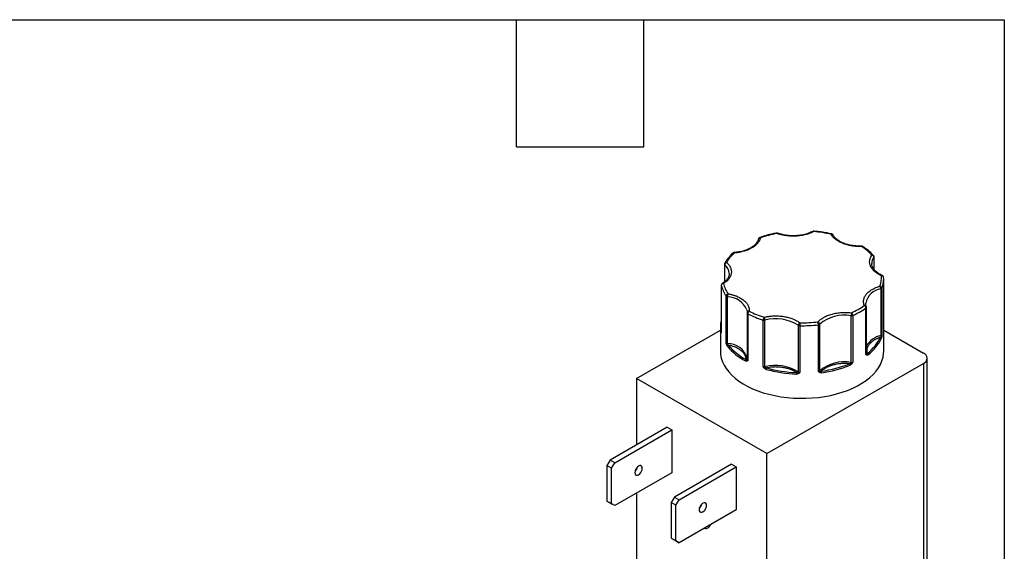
# Model space of a CAD drawing. Header units: inches. Extents: x 0.5 to 21.5, y 0.5 to 16.5.
# Tile 8 of 8: x 16.9 to 21.5, y 14 to 16.5. Entities that reach past the tile are written whole.
import ezdxf

# ---------------------------------------------------------------- set-up
doc = ezdxf.new("R2010")
doc.units = ezdxf.units.IN
doc.header["$LTSCALE"] = 2
doc.header["$MEASUREMENT"] = 0
doc.linetypes.add('SLD-Solid', pattern=[0])
doc.layers.add('TEXT', color=140, linetype='SLD-Solid', lineweight=25)

msp = doc.modelspace()

# ---------------------------------------------------------------- linework, layer by layer
for p, q in [((20.8849, 15.3778), (20.8849, 15.3211)), ((20.8857, 15.3201), (20.8857, 15.38)), ((20.1802, 15.3454), (20.1802, 15.2613)), ((20.1818, 15.2625), (20.1818, 15.3423)), ((20.8748, 15.3453), (20.8747, 15.3483)), ((20.2028, 15.302), (20.2028, 15.3009)), ((20.165, 15.2452), (20.165, 15.0247)), ((20.1651, 15.2443), (20.1651, 15.0239)), ((20.9231, 15.2324), (20.9231, 15.0119)), ((20.931, 14.934), (20.931, 15.2769)), ((20.1879, 14.9748), (20.1879, 15.1952)), ((20.1942, 14.9714), (20.1942, 15.1918)), ((20.9179, 15.2284), (20.9179, 15.0079)), ((20.8462, 15.1604), (20.8462, 15.1617)), ((20.8497, 14.9219), (20.8497, 15.1423)), ((20.2872, 15.1149), (20.2872, 15.1152)), ((20.2872, 15.1149), (20.2872, 14.8945)), ((20.2905, 15.1106), (20.2905, 14.8902)), ((20.7769, 15.1017), (20.7769, 14.8812)), ((20.7853, 15.1028), (20.7853, 14.8824)), ((20.8475, 14.9183), (20.8475, 15.1388)), ((20.1631, 15.0657), (20.161, 15.0477)), ((20.161, 15.0483), (20.161, 14.934)), ((20.3626, 14.861), (20.3626, 15.0815)), ((20.3713, 14.8608), (20.3713, 15.0812)), ((20.5278, 15.057), (20.5278, 14.8366)), ((20.5354, 15.0547), (20.5354, 14.8343)), ((20.6231, 14.8387), (20.6231, 15.0592)), ((20.63, 14.8417), (20.63, 15.0622)), ((19.7651, 14.8057), (20.161, 15.0342)), ((20.931, 15.034), (21.1185, 14.9257)), ((20.8496, 14.9213), (20.8497, 14.9219)), ((20.2872, 14.8948), (20.2873, 14.8983)), ((20.2872, 14.8948), (20.2872, 14.8945)), ((20.3803, 14.4505), (21.1185, 14.8767)), ((21.1185, 14.8767), (21.1185, 13.9238)), ((21.1361, 13.9483), (21.1361, 14.9012)), ((20.3803, 14.4505), (19.7651, 14.8057)), ((19.7651, 14.8057), (19.7651, 14.4921)), ((19.9101, 14.5758), (19.6408, 14.4204)), ((19.6627, 14.4077), (19.932, 14.5632)), ((19.9101, 14.5758), (19.932, 14.5632)), ((19.932, 14.5632), (19.932, 14.3607)), ((20.3803, 13.4976), (20.3803, 14.4505)), ((19.6408, 14.4204), (19.6258, 14.3944)), ((19.6627, 14.4077), (19.6408, 14.4204)), ((19.6477, 14.3818), (19.6627, 14.4077)), ((20.2134, 14.4007), (19.9442, 14.2453)), ((20.2134, 14.4007), (20.2353, 14.3881)), ((19.6477, 14.3818), (19.6258, 14.3944)), ((19.6258, 14.3944), (19.6258, 14.2266)), ((19.6477, 14.2139), (19.6477, 14.3818)), ((19.932, 14.3607), (19.6627, 14.2052)), ((19.7651, 14.3825), (19.7651, 14.3759)), ((19.9661, 14.2326), (20.2353, 14.3881)), ((20.2353, 14.3881), (20.2353, 14.1856)), ((19.7651, 14.2643), (19.7651, 13.8528)), ((19.6258, 14.2266), (19.6477, 14.2139)), ((19.6258, 14.2266), (19.6408, 14.2179)), ((19.6627, 14.2052), (19.6408, 14.2179)), ((19.6627, 14.2052), (19.6477, 14.2139)), ((19.9442, 14.2453), (19.9292, 14.2193)), ((19.9511, 14.2066), (19.9292, 14.2193)), ((19.9292, 14.2193), (19.9292, 14.0514)), ((19.9442, 14.2453), (19.9661, 14.2326)), ((19.9511, 14.2066), (19.9661, 14.2326)), ((19.9511, 14.0388), (19.9511, 14.2066)), ((20.2353, 14.1856), (19.9661, 14.0301)), ((20.0661, 14.2039), (20.0694, 14.2024)), ((19.9292, 14.0514), (19.9511, 14.0388)), ((19.9292, 14.0514), (19.9442, 14.0428)), ((19.9442, 14.0428), (19.9661, 14.0301)), ((19.9661, 14.0301), (19.9511, 14.0388))]:
    msp.add_line(p, q)
at = {"flags": 128}
for points in [[(20.4274, 15.4905), (20.4268, 15.4914), (20.4262, 15.4919), (20.4256, 15.4921), (20.4255, 15.4921)], [(20.6018, 15.501), (20.6018, 15.501), (20.6015, 15.5008), (20.6013, 15.5002), (20.601, 15.4992)], [(20.2257, 15.4002), (20.2257, 15.4002), (20.226, 15.4), (20.2262, 15.3994), (20.2264, 15.3984)], [(20.1651, 15.2443), (20.165, 15.245), (20.165, 15.2452)], [(20.2861, 15.1292), (20.2868, 15.1253), (20.2872, 15.1152)], [(20.165, 15.0247), (20.165, 15.0245), (20.1651, 15.0239)], [(20.161, 14.934), (20.1618, 14.9189), (20.165, 14.9018), (20.1705, 14.8848), (20.1782, 14.8682), (20.1882, 14.8519), (20.2003, 14.8362), (20.2144, 14.821), (20.2306, 14.8065), (20.2486, 14.7928), (20.2685, 14.7799), (20.29, 14.7679), (20.3131, 14.757), (20.3375, 14.7471), (20.3632, 14.7383), (20.39, 14.7308), (20.4178, 14.7244), (20.4463, 14.7193), (20.4754, 14.7155), (20.505, 14.713), (20.5348, 14.7118), (20.5646, 14.712), (20.5944, 14.7135), (20.6238, 14.7163), (20.6528, 14.7204), (20.6811, 14.7259), (20.7087, 14.7325), (20.7352, 14.7404), (20.7606, 14.7495), (20.7848, 14.7596), (20.8074, 14.7708), (20.8285, 14.783), (20.848, 14.7961), (20.8656, 14.81), (20.8812, 14.8247), (20.8949, 14.84), (20.9064, 14.8559), (20.9158, 14.8723), (20.923, 14.889), (20.9279, 14.906), (20.9305, 14.9232), (20.931, 14.934)], [(19.7927, 14.3815), (19.7918, 14.3873), (19.7893, 14.3916), (19.7854, 14.3938), (19.7805, 14.3939), (19.775, 14.3917), (19.7695, 14.3876), (19.7646, 14.3818), (19.7607, 14.375), (19.7582, 14.3679), (19.7573, 14.3611), (19.7582, 14.3553), (19.7607, 14.351), (19.7646, 14.3488), (19.7695, 14.3487), (19.775, 14.3509), (19.7805, 14.355), (19.7854, 14.3608), (19.7893, 14.3676), (19.7918, 14.3747), (19.7927, 14.3815)], [(20.096, 14.2064), (20.0952, 14.2122), (20.0927, 14.2164), (20.0887, 14.2187), (20.0838, 14.2188), (20.0784, 14.2166), (20.0729, 14.2124), (20.068, 14.2067), (20.0641, 14.1999), (20.0615, 14.1928), (20.0607, 14.186), (20.0615, 14.1802), (20.0641, 14.1759), (20.068, 14.1737), (20.0729, 14.1736), (20.0784, 14.1758), (20.0838, 14.1799), (20.0887, 14.1857), (20.0927, 14.1924), (20.0952, 14.1996), (20.096, 14.2064)]]:
    msp.add_lwpolyline(points, dxfattribs=at)
for centre, radius, start, end in [((20.3481, 15.4612), 0.00843, 79.5448, 174.1358), ((20.347, 15.4674), 0.00343, 37.7827, 99.7618), ((20.4301, 15.4883), 0.00348, 76.2272, 140.9736), ((20.5981, 15.4955), 0.00471, 51.8167, 112.9631), ((20.6861, 15.4855), 0.00249, 93.4664, 159.0366), ((20.6858, 15.4786), 0.00806, 32.886, 104.6391), ((20.8224, 15.429), 0.00417, 355.6601, 21.2933), ((20.8295, 15.4242), 0.0054, 62.668, 122.714), ((20.2237, 15.3925), 0.00653, 65.3856, 129.0708), ((20.924, 15.3477), 0.0493, 142.3697, 179.2976), ((20.8783, 15.3818), 0.00691, 47.3458, 112.1388), ((20.8732, 15.3767), 0.0118, 5.3593, 77.8351), ((20.882, 15.3801), 0.00376, 322.5721, 359.125), ((20.1844, 15.3456), 0.00421, 182.3255, 231.5043), ((20.1881, 15.3459), 0.00794, 74.6015, 145.6762), ((20.1948, 15.3413), 0.0131, 110.7637, 175.8007), ((20.1473, 15.2987), 0.0555, 3.3639, 51.6519), ((20.9237, 15.2881), 0.00407, 73.3018, 134.4687), ((20.9218, 15.282), 0.00905, 6.2887, 96.3169), ((20.8018, 15.2769), 0.1292, 350.9755, 2.6873), ((20.1752, 15.2432), 0.0101, 91.0241, 173.6475), ((20.3156, 15.2843), 0.1557, 194.8864, 214.9105), ((20.1721, 15.2491), 0.00509, 55.197, 118.1319), ((20.8955, 15.2281), 0.0224, 0.7343, 37.3425), ((20.9127, 15.2312), 0.0105, 6.2269, 86.6145), ((20.9178, 15.2346), 0.00584, 297.008, 337.0213), ((20.7943, 15.2782), 0.1367, 340.3935, 350.9241), ((20.1995, 15.1941), 0.0116, 101.243, 174.5281), ((20.1953, 15.2015), 0.0097, 220.1044, 263.5207), ((20.2276, 15.1917), 0.0334, 155.6328, 179.8227), ((20.1902, 15.0872), 0.1047, 23.6759, 87.7736), ((20.9295, 15.1441), 0.0851, 97.7945, 168.0486), ((20.9147, 15.2395), 0.0116, 286.206, 299.5341), ((20.8414, 15.1422), 0.0085, 26.7226, 101.6119), ((20.8335, 15.1379), 0.014, 3.4569, 63.9043), ((20.8451, 15.1427), 0.00462, 301.8753, 355.7879), ((20.296, 15.1142), 0.00893, 82.8689, 173.7698), ((20.2923, 15.1155), 0.00522, 186.311, 249.5354), ((20.3067, 15.11), 0.0162, 126.2033, 177.8217), ((20.498, 15.5201), 0.459, 243.1296, 252.8511), ((20.3843, 15.0812), 0.0217, 141.2671, 179.1773), ((20.3451, 15.081), 0.0262, 0.4258, 31.4889), ((20.7444, 14.9299), 0.1748, 79.2873, 130.8457), ((20.8216, 15.1017), 0.0447, 161.958, 179.9464), ((20.7791, 15.1174), 0.0159, 261.9893, 293.0401), ((20.7681, 15.1023), 0.0172, 1.8091, 50.3962), ((20.6361, 15.4331), 0.3624, 294.3057, 305.6889), ((20.292, 15.0481), 0.1311, 165.7076, 179.9232), ((20.2903, 15.0483), 0.1294, 180.0137, 190.4781), ((20.3674, 15.0974), 0.0166, 253.3093, 283.3735), ((20.422, 14.8914), 0.1965, 57.4373, 104.9767), ((20.5416, 15.0561), 0.0138, 115.0244, 176.3959), ((20.5352, 15.0681), 0.0134, 236.0818, 270.9642), ((20.8895, 15.0548), 0.354, 177.7491, 180.0051), ((20.5461, 15.7148), 0.6602, 269.0778, 276.7049), ((20.5743, 15.0591), 0.0488, 0.0345, 16.4726), ((20.6177, 15.0611), 0.0123, 4.8547, 73.9637), ((20.6218, 15.0725), 0.0134, 275.8187, 298.6921), ((20.6246, 15.0672), 0.00735, 299.2659, 317.3581), ((20.1673, 15.0246), 0.00423, 123.3242, 177.2281), ((20.1692, 15.0221), 0.00499, 147.7215, 184.6451), ((20.9357, 14.9126), 0.097, 100.5601, 152.5029), ((20.9165, 15.0153), 0.00749, 281.4003, 333.2523), ((20.9295, 15.0082), 0.0116, 181.2682, 199.5239), ((20.9178, 14.9988), 0.00556, 43.6047, 82.0001), ((20.1953, 14.981), 0.0097, 220.1044, 263.5207), ((20.1963, 14.9591), 0.00892, 106.2357, 132.7429), ((20.1762, 14.9716), 0.0181, 347.4507, 359.182), ((20.2, 14.9576), 0.00595, 103.1898, 174.7697), ((20.4069, 15.13), 0.2736, 218.91, 242.0821), ((20.1933, 14.8731), 0.0982, 17.1277, 89.4411), ((20.7347, 15.0803), 0.2038, 306.9518, 335.1887), ((20.9143, 14.9942), 0.00537, 6.0934, 84.8019), ((20.8449, 14.9224), 0.00484, 302.5108, 346.6584), ((20.8528, 14.9232), 0.00337, 203.9197, 234.8775), ((20.8465, 14.9175), 0.00531, 336.8951, 34.2852), ((20.8504, 14.917), 0.00681, 3.7657, 66.1403), ((21.1092, 14.9012), 0.0262, 290.7834, 69.2166), ((20.2867, 14.8879), 0.00781, 123.7096, 177.5294), ((20.291, 14.8896), 0.00574, 155.5907, 208.3396), ((20.2835, 14.8948), 0.00366, 307.196, 354.3848), ((20.2923, 14.8951), 0.00522, 186.311, 249.5354), ((20.3674, 14.8769), 0.0166, 253.3093, 283.3735), ((20.422, 14.671), 0.1965, 57.4373, 104.9767), ((20.3851, 14.861), 0.0138, 181.064, 196.3411), ((20.7444, 14.7095), 0.1748, 79.2873, 130.8457), ((20.5644, 15.3752), 0.5476, 277.7892, 292.3438), ((20.7636, 14.8684), 0.009, 1.5464, 47.7468), ((20.7523, 14.8815), 0.0245, 350.757, 359.3975), ((20.7137, 14.7974), 0.1019, 49.0757, 51.8659), ((20.7791, 14.8969), 0.0159, 261.9893, 293.0401), ((20.3177, 14.9097), 0.0755, 311.9092, 315.7861), ((20.3884, 14.8485), 0.0116, 144.2057, 179.3572), ((20.542, 15.4444), 0.6183, 254.4973, 267.9166), ((20.5902, 14.8266), 0.0706, 174.3513, 180.0103), ((20.5215, 14.8368), 0.00622, 324.5524, 357.8649), ((20.5381, 14.8368), 0.0121, 197.6008, 222.5445), ((20.5352, 14.8476), 0.0134, 236.0818, 270.9642), ((20.6224, 14.8497), 0.0111, 273.7659, 313.4497), ((20.6221, 14.8397), 0.00927, 320.1217, 352.5822), ((20.6353, 14.8419), 0.0053, 182.2516, 220.8035), ((20.6182, 14.8325), 0.0204, 0.0794, 19.7586), ((19.7306, 14.3969), 0.0405, 312.7145, 347.2909), ((20.0339, 14.2218), 0.0405, 312.7145, 347.2909), ((20.0908, 14.1202), 0.0234, 252.0771, 347.9175)]:
    msp.add_arc(centre, radius, start, end)
for points, knots in [([(20.3497, 15.4695), (20.3493, 15.468), (20.3485, 15.4651), (20.3469, 15.4607), (20.3449, 15.4563), (20.3424, 15.452), (20.3396, 15.4478), (20.3357, 15.443), (20.3308, 15.4377), (20.3244, 15.4321), (20.3172, 15.4267), (20.3118, 15.4235), (20.3091, 15.4218)], [0, 0, 0, 0, 0.083729, 0.166966, 0.249962, 0.332971, 0.416246, 0.500037, 0.625413, 0.749962, 0.87454, 1, 1, 1, 1]), ([(20.3464, 15.4707), (20.3458, 15.4705), (20.3444, 15.47), (20.3425, 15.4685), (20.3415, 15.4671), (20.341, 15.4664)], [0, 0, 0, 0, 0.262211, 0.616543, 1, 1, 1, 1]), ([(20.4255, 15.4921), (20.4252, 15.492), (20.4175, 15.4907), (20.4028, 15.4874), (20.3813, 15.482), (20.3624, 15.4764), (20.351, 15.4724), (20.3464, 15.4707)], [0, 0, 0, 0, 0.011879, 0.274144, 0.541984, 0.814037, 1, 1, 1, 1]), ([(20.4308, 15.4915), (20.4302, 15.4917), (20.4286, 15.4924), (20.4266, 15.4925), (20.4255, 15.4921), (20.4255, 15.4921)], [0, 0, 0, 0, 0.325096, 0.977706, 1, 1, 1, 1]), ([(20.601, 15.4992), (20.5991, 15.4982), (20.5953, 15.4963), (20.5893, 15.4936), (20.5831, 15.4911), (20.5767, 15.4888), (20.57, 15.4866), (20.5582, 15.4833), (20.5406, 15.4797), (20.5168, 15.4774), (20.4927, 15.4773), (20.4717, 15.4793), (20.4544, 15.4825), (20.4404, 15.4859), (20.4317, 15.489), (20.4274, 15.4905)], [0, 0, 0, 0, 0.040712, 0.081199, 0.121575, 0.161957, 0.202462, 0.243205, 0.371568, 0.500042, 0.628406, 0.75688, 0.838051, 0.918781, 1, 1, 1, 1]), ([(20.5043, 15.4793), (20.4987, 15.4794), (20.4909, 15.4795), (20.4794, 15.4805), (20.4697, 15.4817), (20.4586, 15.4837), (20.4473, 15.4864), (20.438, 15.4891), (20.4327, 15.4911), (20.4309, 15.4917)], [0, 0, 0, 0, 0.215688, 0.303011, 0.447278, 0.595917, 0.754055, 0.917498, 1, 1, 1, 1]), ([(20.5962, 15.4999), (20.5936, 15.4986), (20.5874, 15.4954), (20.5766, 15.4911), (20.5641, 15.4871), (20.5513, 15.4839), (20.5393, 15.4818), (20.5285, 15.4804), (20.5172, 15.4795), (20.5092, 15.4793), (20.5043, 15.4793)], [0, 0, 0, 0, 0.1064648, 0.2503921, 0.3923488, 0.5296595, 0.6647887, 0.7620298, 0.8580583, 1, 1, 1, 1]), ([(20.6018, 15.5009), (20.6009, 15.501), (20.599, 15.5011), (20.5972, 15.5003), (20.5963, 15.4998)], [0, 0, 0, 0, 0.463082, 1, 1, 1, 1]), ([(20.6859, 15.4879), (20.6821, 15.4888), (20.6705, 15.4915), (20.6507, 15.4951), (20.627, 15.4985), (20.6107, 15.5003), (20.6024, 15.501), (20.6018, 15.501)], [0, 0, 0, 0, 0.142721, 0.430975, 0.709682, 0.980935, 1, 1, 1, 1]), ([(20.8265, 15.4287), (20.824, 15.4287), (20.8189, 15.4286), (20.8113, 15.4287), (20.8038, 15.4291), (20.7963, 15.4297), (20.7888, 15.4306), (20.7761, 15.4324), (20.7586, 15.4362), (20.7377, 15.4432), (20.7191, 15.4521), (20.7054, 15.4614), (20.6956, 15.4703), (20.6888, 15.4781), (20.6855, 15.4836), (20.6838, 15.4864)], [0, 0, 0, 0, 0.040712, 0.081199, 0.121575, 0.161957, 0.202462, 0.243205, 0.371568, 0.500042, 0.628406, 0.75688, 0.838051, 0.918781, 1, 1, 1, 1]), ([(20.6925, 15.483), (20.6922, 15.4834), (20.6915, 15.485), (20.6892, 15.4869), (20.6871, 15.4876), (20.686, 15.4879)], [0, 0, 0, 0, 0.192522, 0.614629, 1, 1, 1, 1]), ([(20.8263, 15.4305), (20.8203, 15.4305), (20.809, 15.4305), (20.7931, 15.4318), (20.7794, 15.4339), (20.7668, 15.4365), (20.7556, 15.4396), (20.7455, 15.4431), (20.7352, 15.4473), (20.7239, 15.453), (20.7119, 15.4609), (20.7004, 15.4709), (20.6954, 15.4787), (20.6926, 15.483)], [0, 0, 0, 0, 0.099964, 0.18979, 0.269479, 0.339037, 0.416022, 0.477549, 0.538494, 0.633341, 0.733479, 0.854257, 1, 1, 1, 1]), ([(20.3397, 15.463), (20.3391, 15.4608), (20.3378, 15.456), (20.3338, 15.4487), (20.3283, 15.4414), (20.3213, 15.4343), (20.3129, 15.4277), (20.3032, 15.4216), (20.2924, 15.4161), (20.2806, 15.4114), (20.2681, 15.4074), (20.2552, 15.4042), (20.2433, 15.4021), (20.2334, 15.4008), (20.2279, 15.4004), (20.2257, 15.4003)], [0, 0, 0, 0, 0.077073, 0.164787, 0.250286, 0.334654, 0.418496, 0.502014, 0.585225, 0.667916, 0.749475, 0.828365, 0.906002, 0.96187, 1, 1, 1, 1]), ([(20.3091, 15.4218), (20.3072, 15.4208), (20.3035, 15.4187), (20.2975, 15.4158), (20.2913, 15.4131), (20.2848, 15.4105), (20.2781, 15.4082), (20.27, 15.4058), (20.2605, 15.4033), (20.2494, 15.4011), (20.238, 15.3994), (20.2303, 15.3987), (20.2264, 15.3984)], [0, 0, 0, 0, 0.083729, 0.166966, 0.249962, 0.332971, 0.416246, 0.500037, 0.625413, 0.749962, 0.87454, 1, 1, 1, 1]), ([(20.832, 15.4289), (20.8319, 15.429), (20.8309, 15.4298), (20.8289, 15.4305), (20.8269, 15.4304), (20.8263, 15.4304)], [0, 0, 0, 0, 0.040844, 0.663782, 1, 1, 1, 1]), ([(20.8829, 15.3868), (20.8798, 15.39), (20.8725, 15.3978), (20.8591, 15.4093), (20.8452, 15.4202), (20.8356, 15.4264), (20.8318, 15.4288)], [0, 0, 0, 0, 0.21207, 0.511396, 0.810634, 1, 1, 1, 1]), ([(20.2196, 15.3975), (20.2194, 15.3973), (20.2145, 15.393), (20.2062, 15.3841), (20.1949, 15.3707), (20.1868, 15.3594), (20.1829, 15.3525), (20.1817, 15.3503)], [0, 0, 0, 0, 0.013445, 0.298386, 0.584501, 0.872019, 1, 1, 1, 1]), ([(20.2257, 15.4001), (20.2254, 15.4001), (20.2239, 15.4001), (20.2217, 15.3992), (20.2202, 15.398), (20.2196, 15.3975)], [0, 0, 0, 0, 0.160003, 0.669239, 1, 1, 1, 1]), ([(20.9208, 15.291), (20.9188, 15.2919), (20.9148, 15.2937), (20.9092, 15.2967), (20.9038, 15.2997), (20.8988, 15.303), (20.894, 15.3064), (20.8863, 15.3125), (20.8771, 15.3219), (20.8689, 15.335), (20.8646, 15.3488), (20.8645, 15.361), (20.8668, 15.3714), (20.8703, 15.38), (20.8739, 15.3854), (20.8757, 15.3882)], [0, 0, 0, 0, 0.040712, 0.081199, 0.121575, 0.161957, 0.202462, 0.243205, 0.371568, 0.500042, 0.628406, 0.75688, 0.838051, 0.918781, 1, 1, 1, 1]), ([(20.8857, 15.38), (20.8857, 15.3801), (20.8858, 15.3812), (20.8852, 15.3834), (20.8842, 15.3857), (20.8832, 15.3866), (20.8829, 15.3868)], [0, 0, 0, 0, 0.045473, 0.438648, 0.87398, 1, 1, 1, 1]), ([(20.1902, 15.3535), (20.1915, 15.3523), (20.1942, 15.3498), (20.1978, 15.3459), (20.201, 15.342), (20.2038, 15.3379), (20.2063, 15.3338), (20.2099, 15.3265), (20.213, 15.3159), (20.2129, 15.3019), (20.2088, 15.2882), (20.2017, 15.2766), (20.1933, 15.2673), (20.185, 15.26), (20.1783, 15.2555), (20.175, 15.2533)], [0, 0, 0, 0, 0.040712, 0.081199, 0.121575, 0.161957, 0.202462, 0.243205, 0.371568, 0.500042, 0.628406, 0.75688, 0.838051, 0.918781, 1, 1, 1, 1]), ([(20.1815, 15.3504), (20.181, 15.3492), (20.1803, 15.3476), (20.1802, 15.3459), (20.1802, 15.3454)], [0, 0, 0, 0, 0.7289, 1, 1, 1, 1]), ([(20.9249, 15.292), (20.9226, 15.2931), (20.9169, 15.2956), (20.9086, 15.3003), (20.9002, 15.3059), (20.8928, 15.312), (20.8867, 15.3185), (20.8816, 15.3252), (20.8779, 15.3323), (20.8755, 15.3391), (20.8751, 15.3437), (20.8749, 15.3458)], [0, 0, 0, 0, 0.074429, 0.186754, 0.299796, 0.413587, 0.528433, 0.645141, 0.765202, 0.891072, 1, 1, 1, 1]), ([(20.2028, 15.3018), (20.2026, 15.299), (20.2024, 15.2935), (20.1998, 15.2855), (20.1958, 15.2778), (20.1903, 15.2705), (20.1832, 15.2635), (20.1763, 15.2578), (20.1713, 15.2548), (20.1696, 15.2537)], [0, 0, 0, 0, 0.171073, 0.329998, 0.482547, 0.631243, 0.777973, 0.923788, 1, 1, 1, 1]), ([(20.9308, 15.2833), (20.9307, 15.2843), (20.9304, 15.2863), (20.9288, 15.2891), (20.9268, 15.2912), (20.9252, 15.2917), (20.9248, 15.2918)], [0, 0, 0, 0, 0.255952, 0.552552, 0.874267, 1, 1, 1, 1]), ([(20.1664, 15.2502), (20.1659, 15.249), (20.1651, 15.2473), (20.1649, 15.2452), (20.1651, 15.2444), (20.1651, 15.2442)], [0, 0, 0, 0, 0.614689, 0.900509, 1, 1, 1, 1]), ([(20.1697, 15.2536), (20.1691, 15.2532), (20.1678, 15.2523), (20.1669, 15.2509), (20.1664, 15.2502)], [0, 0, 0, 0, 0.444904, 1, 1, 1, 1]), ([(20.8397, 15.1505), (20.8392, 15.152), (20.8381, 15.1548), (20.8371, 15.1592), (20.8364, 15.1635), (20.8362, 15.1679), (20.8363, 15.1723), (20.8372, 15.1798), (20.8406, 15.1904), (20.849, 15.2035), (20.861, 15.2156), (20.8745, 15.2251), (20.8879, 15.2322), (20.9001, 15.2374), (20.9089, 15.2403), (20.9133, 15.2417)], [0, 0, 0, 0, 0.040712, 0.081199, 0.121575, 0.161957, 0.202462, 0.243205, 0.371568, 0.500042, 0.628406, 0.75688, 0.838051, 0.918781, 1, 1, 1, 1]), ([(20.1972, 15.2055), (20.1996, 15.2051), (20.2044, 15.2041), (20.2115, 15.2025), (20.2184, 15.2007), (20.225, 15.1986), (20.2316, 15.1963), (20.2424, 15.1921), (20.2566, 15.1851), (20.2721, 15.1744), (20.2843, 15.1623), (20.2917, 15.1508), (20.2956, 15.1406), (20.2974, 15.1319), (20.2972, 15.126), (20.2972, 15.1231)], [0, 0, 0, 0, 0.040712, 0.081199, 0.121575, 0.161957, 0.202462, 0.243205, 0.371568, 0.500042, 0.628406, 0.75688, 0.838051, 0.918781, 1, 1, 1, 1]), ([(20.8492, 15.146), (20.8485, 15.1479), (20.8468, 15.1524), (20.846, 15.1575), (20.8463, 15.1608), (20.8464, 15.1615)], [0, 0, 0, 0, 0.361425, 0.865404, 1, 1, 1, 1]), ([(20.8497, 15.1423), (20.8497, 15.1425), (20.8498, 15.1436), (20.8496, 15.1449), (20.849, 15.1459), (20.8489, 15.146)], [0, 0, 0, 0, 0.095503, 0.879264, 1, 1, 1, 1]), ([(20.3674, 15.0947), (20.3698, 15.0953), (20.3745, 15.0964), (20.3817, 15.0977), (20.389, 15.0988), (20.3964, 15.0998), (20.4039, 15.1004), (20.417, 15.1012), (20.4356, 15.1011), (20.4594, 15.0987), (20.4822, 15.0939), (20.5006, 15.0879), (20.515, 15.0815), (20.5261, 15.0755), (20.5325, 15.071), (20.5357, 15.0687)], [0, 0, 0, 0, 0.040712, 0.081199, 0.121575, 0.161957, 0.202462, 0.243205, 0.371568, 0.500042, 0.628406, 0.75688, 0.838051, 0.918781, 1, 1, 1, 1]), ([(20.6211, 15.073), (20.6223, 15.0743), (20.6247, 15.0769), (20.6288, 15.0806), (20.6331, 15.0842), (20.6378, 15.0876), (20.6428, 15.0909), (20.6519, 15.0964), (20.6663, 15.1032), (20.6872, 15.1102), (20.7099, 15.115), (20.7308, 15.1172), (20.7489, 15.1177), (20.7641, 15.1172), (20.7741, 15.1161), (20.7791, 15.1155)], [0, 0, 0, 0, 0.040712, 0.081199, 0.121575, 0.161957, 0.202462, 0.243205, 0.371568, 0.500042, 0.628406, 0.75688, 0.838051, 0.918781, 1, 1, 1, 1]), ([(20.165, 15.0806), (20.165, 15.0804), (20.1631, 15.0756), (20.1631, 15.0706), (20.1631, 15.0657)], [0, 0, 0, 0, 0.028703, 1, 1, 1, 1]), ([(20.1643, 15.0217), (20.1642, 15.0217), (20.1641, 15.0217), (20.1638, 15.022), (20.1636, 15.0227), (20.1634, 15.0236), (20.1632, 15.0244), (20.1631, 15.0248)], [0, 0, 0, 0, 0.188808, 0.379511, 0.575987, 0.781785, 1, 1, 1, 1]), ([(20.1651, 15.0239), (20.165, 15.0236), (20.1649, 15.023), (20.1647, 15.0224), (20.1645, 15.0219), (20.1643, 15.0217), (20.1643, 15.0217)], [0, 0, 0, 0, 0.2912416, 0.5002174, 0.7620959, 1, 1, 1, 1]), ([(20.9218, 15.0026), (20.9217, 15.002), (20.9215, 15.0008), (20.9211, 14.9991), (20.9207, 14.9975), (20.9202, 14.9961), (20.9198, 14.9952), (20.9196, 14.9948)], [0, 0, 0, 0, 0.188808, 0.379511, 0.575987, 0.781785, 1, 1, 1, 1]), ([(20.9231, 15.0119), (20.923, 15.011), (20.9228, 15.0094), (20.9225, 15.0071), (20.9222, 15.0049), (20.922, 15.0034), (20.9218, 15.0026)], [0, 0, 0, 0, 0.291242, 0.500217, 0.762096, 1, 1, 1, 1]), ([(20.1902, 14.9657), (20.19, 14.9664), (20.1896, 14.9678), (20.189, 14.97), (20.1884, 14.9723), (20.1881, 14.9739), (20.1879, 14.9748)], [0, 0, 0, 0, 0.2361294, 0.4989929, 0.7125421, 1, 1, 1, 1]), ([(20.1941, 14.9581), (20.1937, 14.9586), (20.193, 14.9597), (20.1919, 14.9615), (20.191, 14.9635), (20.1905, 14.965), (20.1902, 14.9657)], [0, 0, 0, 0, 0.270747, 0.52324, 0.763872, 1, 1, 1, 1]), ([(20.2823, 14.8944), (20.2823, 14.8956), (20.2822, 14.898), (20.2817, 14.9017), (20.2809, 14.9053), (20.2798, 14.9089), (20.2784, 14.9124), (20.2755, 14.9185), (20.2698, 14.9267), (20.2597, 14.9366), (20.247, 14.9455), (20.2339, 14.9523), (20.2215, 14.9571), (20.2104, 14.9607), (20.2026, 14.9625), (20.1986, 14.9634)], [0, 0, 0, 0, 0.040848, 0.081503, 0.122064, 0.162633, 0.203311, 0.244196, 0.372048, 0.500037, 0.627888, 0.755877, 0.837356, 0.918461, 1, 1, 1, 1]), ([(20.9148, 14.9996), (20.913, 14.9989), (20.9093, 14.9977), (20.9041, 14.9956), (20.8991, 14.9934), (20.8943, 14.9911), (20.8897, 14.9886), (20.8821, 14.9841), (20.8725, 14.9771), (20.8627, 14.9671), (20.8557, 14.9563), (20.8522, 14.9464), (20.8511, 14.9378), (20.8513, 14.9304), (20.8525, 14.9256), (20.8531, 14.9232)], [0, 0, 0, 0, 0.040848, 0.081503, 0.122064, 0.162633, 0.203311, 0.244196, 0.372048, 0.500037, 0.627888, 0.755877, 0.837356, 0.918461, 1, 1, 1, 1]), ([(20.8514, 14.9154), (20.851, 14.9155), (20.8503, 14.9158), (20.8494, 14.9165), (20.8484, 14.9173), (20.8479, 14.9179), (20.8475, 14.9183)], [0, 0, 0, 0, 0.236129, 0.498993, 0.712542, 1, 1, 1, 1]), ([(20.8572, 14.9174), (20.8566, 14.917), (20.8556, 14.9162), (20.854, 14.9155), (20.8526, 14.9152), (20.8518, 14.9153), (20.8514, 14.9154)], [0, 0, 0, 0, 0.270747, 0.52324, 0.763872, 1, 1, 1, 1]), ([(20.2859, 14.8868), (20.2855, 14.8867), (20.2847, 14.8865), (20.2834, 14.8866), (20.282, 14.8869), (20.2804, 14.8874), (20.2794, 14.8879), (20.2788, 14.8882)], [0, 0, 0, 0, 0.188808, 0.379511, 0.575987, 0.781785, 1, 1, 1, 1]), ([(20.2905, 14.8902), (20.2901, 14.8898), (20.2894, 14.8891), (20.2883, 14.8881), (20.2872, 14.8873), (20.2863, 14.887), (20.2859, 14.8868)], [0, 0, 0, 0, 0.2912416, 0.5002174, 0.7620959, 1, 1, 1, 1]), ([(20.3681, 14.8536), (20.3676, 14.8541), (20.3666, 14.8553), (20.3652, 14.857), (20.3639, 14.859), (20.3631, 14.8603), (20.3626, 14.861)], [0, 0, 0, 0, 0.236129, 0.498993, 0.712542, 1, 1, 1, 1]), ([(20.7697, 14.8751), (20.7676, 14.8752), (20.7634, 14.8756), (20.7571, 14.876), (20.7508, 14.8762), (20.7445, 14.8762), (20.7382, 14.876), (20.7274, 14.8753), (20.7123, 14.8736), (20.6937, 14.8695), (20.6763, 14.8639), (20.6626, 14.8576), (20.6521, 14.8514), (20.6441, 14.8457), (20.6397, 14.8415), (20.6375, 14.8395)], [0, 0, 0, 0, 0.040848, 0.081503, 0.122064, 0.162633, 0.203311, 0.244196, 0.372048, 0.500037, 0.627888, 0.755877, 0.837356, 0.918461, 1, 1, 1, 1]), ([(20.7804, 14.8744), (20.78, 14.8739), (20.7791, 14.8729), (20.7777, 14.8716), (20.7761, 14.8705), (20.7744, 14.8694), (20.7732, 14.8689), (20.7726, 14.8686)], [0, 0, 0, 0, 0.188808, 0.379511, 0.575987, 0.781785, 1, 1, 1, 1]), ([(20.7853, 14.8824), (20.7849, 14.8816), (20.7841, 14.8802), (20.783, 14.8781), (20.7818, 14.8762), (20.7808, 14.875), (20.7804, 14.8744)], [0, 0, 0, 0, 0.291242, 0.500217, 0.762096, 1, 1, 1, 1]), ([(20.3768, 14.8486), (20.3759, 14.8489), (20.3743, 14.8494), (20.372, 14.8506), (20.3699, 14.8519), (20.3687, 14.853), (20.3681, 14.8536)], [0, 0, 0, 0, 0.270747, 0.52324, 0.763872, 1, 1, 1, 1]), ([(20.5199, 14.8335), (20.5185, 14.8344), (20.5158, 14.8363), (20.5113, 14.8389), (20.5067, 14.8414), (20.5019, 14.8437), (20.4968, 14.8459), (20.4879, 14.8494), (20.4743, 14.8537), (20.4555, 14.8575), (20.4359, 14.8596), (20.4184, 14.8599), (20.4034, 14.859), (20.391, 14.8576), (20.383, 14.8561), (20.379, 14.8553)], [0, 0, 0, 0, 0.040848, 0.081503, 0.122064, 0.162633, 0.203311, 0.244196, 0.372048, 0.500037, 0.627888, 0.755877, 0.837356, 0.918461, 1, 1, 1, 1]), ([(20.5292, 14.8287), (20.5287, 14.8284), (20.5276, 14.8278), (20.5258, 14.8272), (20.5239, 14.8267), (20.5218, 14.8265), (20.5203, 14.8265), (20.5196, 14.8266)], [0, 0, 0, 0, 0.188808, 0.379511, 0.575987, 0.781785, 1, 1, 1, 1]), ([(20.5354, 14.8343), (20.5349, 14.8337), (20.534, 14.8327), (20.5325, 14.8312), (20.531, 14.8298), (20.5298, 14.829), (20.5292, 14.8287)], [0, 0, 0, 0, 0.2912416, 0.5002174, 0.7620959, 1, 1, 1, 1]), ([(20.6292, 14.8337), (20.6287, 14.834), (20.6275, 14.8347), (20.626, 14.8359), (20.6246, 14.8372), (20.6237, 14.8382), (20.6231, 14.8387)], [0, 0, 0, 0, 0.2361294, 0.4989929, 0.7125421, 1, 1, 1, 1]), ([(20.6387, 14.8326), (20.6378, 14.8325), (20.636, 14.8323), (20.6335, 14.8324), (20.6312, 14.8328), (20.6299, 14.8334), (20.6292, 14.8337)], [0, 0, 0, 0, 0.270747, 0.52324, 0.763872, 1, 1, 1, 1])]:
    msp.add_open_spline(points, degree=3, knots=knots)
for points in [[(20.4274, 15.4905), (20.4002, 15.4852), (20.3741, 15.4782), (20.3497, 15.4695)], [(20.6838, 15.4864), (20.6571, 15.4925), (20.6293, 15.4968), (20.601, 15.4992)], [(20.8757, 15.3882), (20.8621, 15.4027), (20.8456, 15.4163), (20.8265, 15.4287)], [(20.2264, 15.3984), (20.2114, 15.3843), (20.1993, 15.3692), (20.1902, 15.3535)], [(20.9133, 15.2417), (20.9191, 15.2579), (20.9216, 15.2744), (20.9208, 15.291)], [(20.175, 15.2533), (20.1792, 15.237), (20.1867, 15.2209), (20.1972, 15.2055)], [(20.8111, 15.132), (20.8213, 15.1379), (20.8308, 15.144), (20.8397, 15.1505)], [(20.2972, 15.1231), (20.3186, 15.1121), (20.3422, 15.1026), (20.3674, 15.0947)], [(20.7791, 15.1155), (20.7903, 15.1207), (20.801, 15.1262), (20.8111, 15.132)], [(20.5357, 15.0687), (20.5644, 15.0682), (20.593, 15.0697), (20.6211, 15.073)], [(20.9148, 14.9996), (20.9162, 15.0008), (20.9176, 15.0025), (20.9186, 15.0043)], [(20.9207, 15.007), (20.92, 15.006), (20.9192, 15.0051), (20.9186, 15.0043)], [(20.9231, 15.0119), (20.9227, 15.0101), (20.9218, 15.0084), (20.9207, 15.007)], [(20.1879, 14.9748), (20.1893, 14.9717), (20.192, 14.9694), (20.1938, 14.9677)], [(20.1938, 14.9677), (20.1951, 14.966), (20.1968, 14.9645), (20.1986, 14.9634)], [(20.1986, 14.9634), (20.2185, 14.9375), (20.247, 14.9141), (20.2823, 14.8944)], [(20.8531, 14.9232), (20.882, 14.9461), (20.903, 14.972), (20.9148, 14.9996)], [(20.8475, 14.9183), (20.8499, 14.9189), (20.8505, 14.9199), (20.8509, 14.9205)], [(20.8509, 14.9205), (20.8515, 14.9207), (20.8523, 14.9218), (20.8531, 14.9232)], [(20.2823, 14.8944), (20.2835, 14.893), (20.2848, 14.8921), (20.2857, 14.8919)], [(20.2857, 14.8919), (20.2865, 14.8914), (20.2877, 14.8905), (20.2905, 14.8902)], [(20.3626, 14.861), (20.3659, 14.8589), (20.3694, 14.8579), (20.3718, 14.8571)], [(20.6375, 14.8395), (20.6851, 14.8463), (20.73, 14.8584), (20.7697, 14.8751)], [(20.7697, 14.8751), (20.7722, 14.8755), (20.7747, 14.8763), (20.7766, 14.8776)], [(20.7766, 14.8776), (20.7789, 14.8786), (20.7824, 14.8799), (20.7853, 14.8824)], [(20.3718, 14.8571), (20.3738, 14.8561), (20.3763, 14.8555), (20.379, 14.8553)], [(20.379, 14.8553), (20.4231, 14.8429), (20.4709, 14.8355), (20.5199, 14.8335)], [(20.5199, 14.8335), (20.5223, 14.8329), (20.5248, 14.8327), (20.5266, 14.8332)], [(20.5266, 14.8332), (20.5287, 14.8332), (20.5317, 14.8333), (20.5354, 14.8343)], [(20.6285, 14.8383), (20.6271, 14.8383), (20.6253, 14.8383), (20.6231, 14.8387)], [(20.6313, 14.8385), (20.6305, 14.8384), (20.6296, 14.8383), (20.6285, 14.8383)], [(20.6313, 14.8385), (20.633, 14.8382), (20.6352, 14.8386), (20.6375, 14.8395)]]:
    msp.add_open_spline(points, degree=3)
at = {"layer": 'TEXT'}
for p, q in [((0.5, 16.5), (21.5, 16.5)), ((19.2, 15.9), (19.2, 16.5)), ((19.8, 15.9), (19.8, 16.5)), ((21.5, 16.5), (21.5, 0.5)), ((19.2, 15.9), (19.8, 15.9))]:
    msp.add_line(p, q, dxfattribs=at)

doc.saveas('drawing.dxf')
